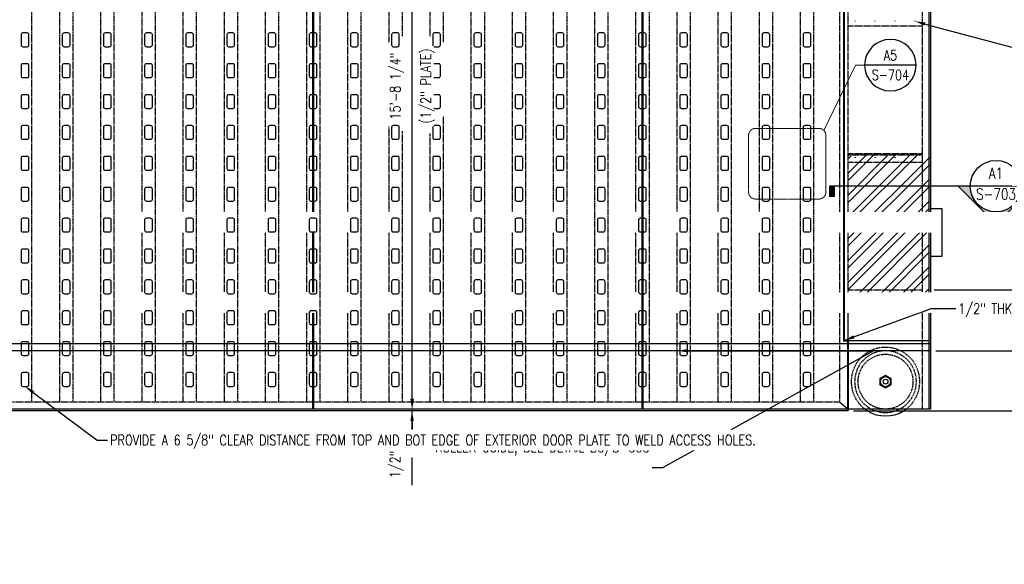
# Model space of a CAD drawing. Header units: inches. Extents: x -644 to 2230, y 77 to 390.
# Tile 4 of 6: x 263 to 550, y 77 to 236. Entities that reach past the tile are written whole.
import ezdxf
from ezdxf import colors
from ezdxf.entities.mleader import LeaderData, LeaderLine
from ezdxf.enums import TextEntityAlignment as Align
from ezdxf.math import Vec2, Vec3

# ---------------------------------------------------------------- set-up
doc = ezdxf.new("R2010")
doc.units = ezdxf.units.IN
doc.header["$MEASUREMENT"] = 0
doc.set_wipeout_variables(frame=1)
doc.linetypes.add('HIDDEN', pattern=[0.375, 0.25, -0.125])
doc.linetypes.add('HIDDEN2', pattern=[0.1875, 0.125, -0.0625])
doc.layers.get('Defpoints').update_dxf_attribs({"color": 140})
for name, color, linetype in [('G-ANNO-DIM', 1, 'Continuous'), ('S-ANNO-DIMS', 1, 'Continuous'), ('S-ANNO-TEXT', 2, 'Continuous'), ('S-DETL-XLIT', 1, 'Continuous')]:
    doc.layers.add(name, color=color, linetype=linetype)
doc.layers.add('S-ANNO-SYMB', color=2, linetype='Continuous', lineweight=25)
doc.styles.add('Annotative', font='romans.shx', dxfattribs={"width": 0.8, "height": 0.125})
doc.styles.add('HDRSTD', font='arial.ttf', dxfattribs={"height": 3})
doc.styles.add('ROMANS', font='ROMANS.shx', dxfattribs={"width": 0.8})
doc.dimstyles.new('Annotative', dxfattribs={"dimscale": 0, "dimtxt": 0.125, "dimasz": 0.125, "dimexe": 0.179688, "dimexo": 0.0625, "dimgap": 0.09, "dimtad": 1, "dimdec": 3, "dimzin": 3, "dimdsep": 46, "dimlunit": 4, "dimtxsty": 'Annotative', "dimcen": 0.09, "dimclrt": 2, "dimazin": 2, "dimtfac": 1, "dimtdec": 3, "dimtmove": 1, "dimatfit": 3, "dimfxl": 1, "dimtfill": 1, "dimfrac": 2, "dimtolj": 1, "dimtzin": 0, "dimarcsym": 0})

# ---------------------------------------------------------------- blocks, each defined once
blk = doc.blocks.new('ELEVID')
blk.add_line((-0.312, 0), (0.312, 0))
blk.add_circle((0, 0), 0.313)
at = {"style": 'ROMANS', "width": 0.8}
for tag, p in [('DET_NO', (0, 0.12)), ('REFSHT', (0, -0.118))]:
    blk.add_attdef(tag, text='', height=0.125, dxfattribs=at).set_placement(p, align=Align.MIDDLE_CENTER)
blk = doc.blocks.new('*D23')
at = {"layer": 'Defpoints', "color": 0, "transparency": 16777216}
for p in [(377.34, 122.1), (382.49, 122.6), (398.76, 122.1)]:
    blk.add_point(p, dxfattribs=at)
at = {"layer": 'S-DETL-XLIT', "color": 0, "lineweight": -2, "transparency": 16777216}
for p, q in [((377.34, 125.6), (377.34, 128.6)), ((380.99, 122.6), (373.02, 122.6)), ((397.26, 122.1), (373.02, 122.1)), ((377.34, 122.6), (377.34, 122.1)), ((377.34, 122.6), (377.34, 122.1)), ((377.34, 100.43), (377.34, 122.1)), ((377.34, 119.1), (377.34, 116.1))]:
    blk.add_line(p, q, dxfattribs=at)
at = {"layer": 'S-DETL-XLIT', "color": 0, "transparency": 16777216}
for points in [[(376.84, 125.6), (377.84, 125.6), (377.34, 122.6)], [(376.84, 119.1), (377.84, 119.1), (377.34, 122.1)]]:
    blk.add_solid(points, dxfattribs=at)
at = {"layer": 'S-DETL-XLIT', "color": 2, "transparency": 16777216, "insert": (372.89, 106.48), "char_height": 3, "attachment_point": 5, "rotation": 90, "style": 'Annotative', "bg_fill": 3, "box_fill_scale": 1.25, "bg_fill_color": 256, "bg_fill_true_color": 13158600, "bg_fill_transparency": 0}
blk.add_mtext('\\A1;1/2"', dxfattribs=at)
blk = doc.blocks.new('*D25')
at = {"layer": 'Defpoints', "color": 0, "transparency": 16777216}
for p in [(528.02, 157.35), (575.14, 157.35), (504.52, 122.1)]:
    blk.add_point(p, dxfattribs=at)
at = {"layer": 'S-ANNO-DIMS', "color": 0, "lineweight": -2, "transparency": 16777216}
for p, q in [((529.52, 157.35), (579.45, 157.35)), ((575.14, 125.1), (575.14, 154.35)), ((506.02, 122.1), (579.45, 122.1))]:
    blk.add_line(p, q, dxfattribs=at)
at = {"layer": 'S-ANNO-DIMS', "color": 0, "transparency": 16777216}
for points in [[(574.64, 154.35), (575.64, 154.35), (575.14, 157.35)], [(574.64, 125.1), (575.64, 125.1), (575.14, 122.1)]]:
    blk.add_solid(points, dxfattribs=at)
at = {"layer": 'S-ANNO-DIMS', "color": 2, "transparency": 16777216, "insert": (570.69, 139.73), "char_height": 3, "attachment_point": 5, "rotation": 90, "style": 'Annotative', "bg_fill": 3, "box_fill_scale": 1.25, "bg_fill_color": 256, "bg_fill_true_color": 13158600, "bg_fill_transparency": 0}
blk.add_mtext('\\A1;2\'-11 1/4"', dxfattribs=at)
blk = doc.blocks.new('*D26')
at = {"layer": 'Defpoints', "color": 0, "transparency": 16777216}
for p in [(528.02, 311.35), (575.14, 311.35), (530.65, 157.35)]:
    blk.add_point(p, dxfattribs=at)
at = {"layer": 'S-ANNO-DIMS', "color": 0, "lineweight": -2, "transparency": 16777216}
for p, q in [((529.52, 311.35), (579.45, 311.35)), ((575.14, 160.35), (575.14, 308.35)), ((532.15, 157.35), (579.45, 157.35))]:
    blk.add_line(p, q, dxfattribs=at)
at = {"layer": 'S-ANNO-DIMS', "color": 0, "transparency": 16777216}
for points in [[(574.64, 308.35), (575.64, 308.35), (575.14, 311.35)], [(574.64, 160.35), (575.64, 160.35), (575.14, 157.35)]]:
    blk.add_solid(points, dxfattribs=at)
at = {"layer": 'S-ANNO-DIMS', "color": 2, "transparency": 16777216, "insert": (571.19, 234.35), "char_height": 3, "attachment_point": 5, "rotation": 90, "style": 'Annotative', "bg_fill": 3, "box_fill_scale": 1.25, "bg_fill_color": 256, "bg_fill_true_color": 13158600, "bg_fill_transparency": 0}
blk.add_mtext('\\A1;12\'-10"', dxfattribs=at)
blk = doc.blocks.new('*D27')
at = {"layer": 'Defpoints', "color": 0, "transparency": 16777216}
for p in [(377.4, 310.85), (399.33, 310.85), (377.4, 122.6)]:
    blk.add_point(p, dxfattribs=at)
at = {"layer": 'S-ANNO-DIMS', "color": 0, "lineweight": -2, "transparency": 16777216}
for p, q in [((397.83, 310.85), (373.09, 310.85)), ((377.4, 125.6), (377.4, 307.85)), ((375.9, 122.6), (373.09, 122.6))]:
    blk.add_line(p, q, dxfattribs=at)
at = {"layer": 'S-ANNO-DIMS', "color": 0, "transparency": 16777216}
for points in [[(376.9, 307.85), (377.9, 307.85), (377.4, 310.85)], [(376.9, 125.6), (377.9, 125.6), (377.4, 122.6)]]:
    blk.add_solid(points, dxfattribs=at)
at = {"layer": 'S-ANNO-DIMS', "color": 2, "transparency": 16777216, "insert": (372.95, 216.73), "char_height": 3, "attachment_point": 5, "rotation": 90, "style": 'Annotative', "bg_fill": 3, "box_fill_scale": 1.25, "bg_fill_color": 256, "bg_fill_true_color": 13158600, "bg_fill_transparency": 0}
blk.add_mtext('\\A1;15\'-8 1/4"', dxfattribs=at)
at = {"layer": 'S-ANNO-DIMS', "color": 2, "transparency": 16777216, "insert": (381.84, 216.73), "char_height": 3, "attachment_point": 5, "rotation": 90, "style": 'Annotative', "bg_fill": 3, "box_fill_scale": 1.25, "bg_fill_color": 256, "bg_fill_true_color": 13158600, "bg_fill_transparency": 0}
blk.add_mtext('\\A1;(1/2" PLATE)', dxfattribs=at)
blk = doc.blocks.new('*D29')
at = {"layer": 'Defpoints', "color": 0, "transparency": 16777216}
for p in [(528.52, 139.6), (554.27, 139.6), (504.52, 122.1)]:
    blk.add_point(p, dxfattribs=at)
at = {"layer": 'S-ANNO-DIMS', "color": 0, "lineweight": -2, "transparency": 16777216}
for p, q in [((530.02, 139.6), (558.58, 139.6)), ((554.27, 125.1), (554.27, 136.6)), ((554.27, 130.85), (567.4, 107.73)), ((506.02, 122.1), (558.58, 122.1)), ((567.4, 107.73), (567.4, 77.36))]:
    blk.add_line(p, q, dxfattribs=at)
at = {"layer": 'S-ANNO-DIMS', "color": 0, "transparency": 16777216}
for points in [[(553.77, 136.6), (554.77, 136.6), (554.27, 139.6)], [(553.77, 125.1), (554.77, 125.1), (554.27, 122.1)]]:
    blk.add_solid(points, dxfattribs=at)
at = {"layer": 'S-ANNO-DIMS', "color": 2, "transparency": 16777216, "insert": (562.95, 92.55), "char_height": 3, "attachment_point": 5, "rotation": 90, "style": 'Annotative', "bg_fill": 3, "box_fill_scale": 1.25, "bg_fill_color": 256, "bg_fill_true_color": 13158600, "bg_fill_transparency": 0}
blk.add_mtext('\\A1;1\'-5 1/2" (*)', dxfattribs=at)
blk = doc.blocks.new('ELEVARROW')
at = {"lineweight": 9}
h = blk.add_hatch(color=256, dxfattribs=at)
edge = h.paths.add_edge_path(flags=0)
edge.add_line((0.46, 0), (0.312, 0))
edge.add_arc((0, 0), 0.312, 360, 540)
edge.add_line((-0.313, 0), (-0.46, 0))
edge.add_line((-0.46, 0), (0, 0.46))
edge.add_line((0, 0.46), (0.46, 0))
at = {"lineweight": 13}
blk.add_lwpolyline([(-0.46, 0), (-0.312, 0, -1), (0.312, 0), (0.46, 0), (0, 0.46)], format="xyb", close=True, dxfattribs=at)
blk = doc.blocks.new('Sectrinew')
at = {"lineweight": 9}
blk.add_hatch(color=256, dxfattribs=at).paths.add_polyline_path([(0, 0.125), (0, 0), (-0.0625, 0), (-0.0625, 0.125)], flags=0)
for p, q in [((0, 0.125), (-0.0625, 0.125)), ((-0.0625, 0.125), (-0.0625, 0)), ((0, 0), (0, 0.125)), ((-0.0625, 0), (0, 0))]:
    blk.add_line(p, q, dxfattribs=at)
blk = doc.blocks.new('*U10')
at = {"layer": 'S-ANNO-SYMB'}
for p, q in [((-0.312, 0), (0.312, 0)), ((0.312, 0), (2.024, 0))]:
    blk.add_line(p, q, dxfattribs=at)
blk.add_ellipse((0, 0), major_axis=(-0.221, -0.221), ratio=1, start_param=5.497787, end_param=11.780972, dxfattribs=at)
at = {"layer": 'S-ANNO-SYMB', "zscale": 0.03125, "rotation": 180}
blk.add_blockref('ELEVARROW', (0, 0), dxfattribs=at)
at = {"layer": 'S-ANNO-SYMB', "xscale": -1, "zscale": 0.03125, "rotation": 180}
blk.add_blockref('Sectrinew', (2.024, 0), dxfattribs=at)
at = {"layer": 'S-ANNO-TEXT', "style": 'HDRSTD'}
for tag, p in [('DET_NO', (0, 0.091)), ('REFSHT', (0, -0.096))]:
    blk.add_attdef(tag, text='', height=0.1, dxfattribs=at).set_placement(p, align=Align.MIDDLE_CENTER)
blk = doc.blocks.new('*U46')
at = {"layer": 'S-DETL-XLIT'}
blk.add_lwpolyline([(-1.125, 1.5), (-1.125, -1.5, 0.4142136), (-0.625, -2), (0.625, -2, 0.4142136), (1.125, -1.5), (1.125, 1.5, 0.4142136), (0.625, 2), (-0.625, 2, 0.4142136), (-1.125, 1.5, -1)], format="xyb", dxfattribs=at)
blk = doc.blocks.new('*U47')
at = {"color": 0, "linetype": 'ByBlock', "lineweight": -2, "transparency": 16777216}
for p in [(0, 99), (0, 90), (0, 81), (0, 72), (0, 63), (0, 54), (0, 45), (0, 36), (0, 27), (0, 18), (0, 9), (0, 0)]:
    blk.add_blockref('*U46', p, dxfattribs=at)
blk = doc.blocks.new('*U48')
at = {"layer": 'S-DETL-XLIT'}
blk.add_lwpolyline([(-1.125, 1.5), (-1.125, -1.5, 0.4142136), (-0.625, -2), (0.625, -2, 0.4142136), (1.125, -1.5), (1.125, 1.5, 0.4142136), (0.625, 2), (-0.625, 2, 0.4142136), (-1.125, 1.5, -1)], format="xyb", dxfattribs=at)
blk = doc.blocks.new('*U49')
at = {"color": 0, "linetype": 'ByBlock', "lineweight": -2, "transparency": 16777216}
for p in [(0, 99), (0, 90), (0, 81), (0, 72), (0, 63), (0, 54), (0, 45), (0, 36), (0, 27), (0, 18), (0, 9), (0, 0)]:
    blk.add_blockref('*U48', p, dxfattribs=at)
blk = doc.blocks.new('*U50')
at = {"layer": 'S-DETL-XLIT'}
blk.add_lwpolyline([(-1.125, 1.5), (-1.125, -1.5, 0.4142136), (-0.625, -2), (0.625, -2, 0.4142136), (1.125, -1.5), (1.125, 1.5, 0.4142136), (0.625, 2), (-0.625, 2, 0.4142136), (-1.125, 1.5, -1)], format="xyb", dxfattribs=at)
blk = doc.blocks.new('*U51')
at = {"color": 0, "linetype": 'ByBlock', "lineweight": -2, "transparency": 16777216}
for p in [(0, 99), (0, 90), (0, 81), (0, 72), (0, 63), (0, 54), (0, 45), (0, 36), (0, 27), (0, 18), (0, 9), (0, 0)]:
    blk.add_blockref('*U50', p, dxfattribs=at)
blk = doc.blocks.new('*U52')
at = {"layer": 'S-DETL-XLIT'}
blk.add_lwpolyline([(-1.125, 1.5), (-1.125, -1.5, 0.4142136), (-0.625, -2), (0.625, -2, 0.4142136), (1.125, -1.5), (1.125, 1.5, 0.4142136), (0.625, 2), (-0.625, 2, 0.4142136), (-1.125, 1.5, -1)], format="xyb", dxfattribs=at)
blk = doc.blocks.new('*U53')
at = {"color": 0, "linetype": 'ByBlock', "lineweight": -2, "transparency": 16777216}
for p in [(0, 99), (0, 90), (0, 81), (0, 72), (0, 63), (0, 54), (0, 45), (0, 36), (0, 27), (0, 18), (0, 9), (0, 0)]:
    blk.add_blockref('*U52', p, dxfattribs=at)
blk = doc.blocks.new('*U54')
at = {"layer": 'S-DETL-XLIT'}
blk.add_lwpolyline([(-1.125, 1.5), (-1.125, -1.5, 0.4142136), (-0.625, -2), (0.625, -2, 0.4142136), (1.125, -1.5), (1.125, 1.5, 0.4142136), (0.625, 2), (-0.625, 2, 0.4142136), (-1.125, 1.5, -1)], format="xyb", dxfattribs=at)
blk = doc.blocks.new('*U55')
at = {"color": 0, "linetype": 'ByBlock', "lineweight": -2, "transparency": 16777216}
for p in [(0, 99), (0, 90), (0, 81), (0, 72), (0, 63), (0, 54), (0, 45), (0, 36), (0, 27), (0, 18), (0, 9), (0, 0)]:
    blk.add_blockref('*U54', p, dxfattribs=at)
blk = doc.blocks.new('*U56')
at = {"layer": 'S-DETL-XLIT'}
blk.add_lwpolyline([(-1.125, 1.5), (-1.125, -1.5, 0.4142136), (-0.625, -2), (0.625, -2, 0.4142136), (1.125, -1.5), (1.125, 1.5, 0.4142136), (0.625, 2), (-0.625, 2, 0.4142136), (-1.125, 1.5, -1)], format="xyb", dxfattribs=at)
blk = doc.blocks.new('*U57')
at = {"color": 0, "linetype": 'ByBlock', "lineweight": -2, "transparency": 16777216}
for p in [(0, 99), (0, 90), (0, 81), (0, 72), (0, 63), (0, 54), (0, 45), (0, 36), (0, 27), (0, 18), (0, 9), (0, 0)]:
    blk.add_blockref('*U56', p, dxfattribs=at)
blk = doc.blocks.new('*U58')
at = {"layer": 'S-DETL-XLIT'}
blk.add_lwpolyline([(-1.125, 1.5), (-1.125, -1.5, 0.4142136), (-0.625, -2), (0.625, -2, 0.4142136), (1.125, -1.5), (1.125, 1.5, 0.4142136), (0.625, 2), (-0.625, 2, 0.4142136), (-1.125, 1.5, -1)], format="xyb", dxfattribs=at)
blk = doc.blocks.new('*U59')
at = {"color": 0, "linetype": 'ByBlock', "lineweight": -2, "transparency": 16777216}
for p in [(0, 99), (0, 90), (0, 81), (0, 72), (0, 63), (0, 54), (0, 45), (0, 36), (0, 27), (0, 18), (0, 9), (0, 0)]:
    blk.add_blockref('*U58', p, dxfattribs=at)
blk = doc.blocks.new('*U60')
at = {"layer": 'S-DETL-XLIT'}
blk.add_lwpolyline([(-1.125, 1.5), (-1.125, -1.5, 0.4142136), (-0.625, -2), (0.625, -2, 0.4142136), (1.125, -1.5), (1.125, 1.5, 0.4142136), (0.625, 2), (-0.625, 2, 0.4142136), (-1.125, 1.5, -1)], format="xyb", dxfattribs=at)
blk = doc.blocks.new('*U61')
at = {"color": 0, "linetype": 'ByBlock', "lineweight": -2, "transparency": 16777216}
for p in [(0, 99), (0, 90), (0, 81), (0, 72), (0, 63), (0, 54), (0, 45), (0, 36), (0, 27), (0, 18), (0, 9), (0, 0)]:
    blk.add_blockref('*U60', p, dxfattribs=at)
blk = doc.blocks.new('*U62')
at = {"layer": 'S-DETL-XLIT'}
blk.add_lwpolyline([(-1.125, 1.5), (-1.125, -1.5, 0.4142136), (-0.625, -2), (0.625, -2, 0.4142136), (1.125, -1.5), (1.125, 1.5, 0.4142136), (0.625, 2), (-0.625, 2, 0.4142136), (-1.125, 1.5, -1)], format="xyb", dxfattribs=at)
blk = doc.blocks.new('*U63')
at = {"color": 0, "linetype": 'ByBlock', "lineweight": -2, "transparency": 16777216}
for p in [(0, 99), (0, 90), (0, 81), (0, 72), (0, 63), (0, 54), (0, 45), (0, 36), (0, 27), (0, 18), (0, 9), (0, 0)]:
    blk.add_blockref('*U62', p, dxfattribs=at)
blk = doc.blocks.new('*U64')
at = {"layer": 'S-DETL-XLIT'}
blk.add_lwpolyline([(-1.125, 1.5), (-1.125, -1.5, 0.4142136), (-0.625, -2), (0.625, -2, 0.4142136), (1.125, -1.5), (1.125, 1.5, 0.4142136), (0.625, 2), (-0.625, 2, 0.4142136), (-1.125, 1.5, -1)], format="xyb", dxfattribs=at)
blk = doc.blocks.new('*U65')
at = {"color": 0, "linetype": 'ByBlock', "lineweight": -2, "transparency": 16777216}
for p in [(0, 99), (0, 90), (0, 81), (0, 72), (0, 63), (0, 54), (0, 45), (0, 36), (0, 27), (0, 18), (0, 9), (0, 0)]:
    blk.add_blockref('*U64', p, dxfattribs=at)
blk = doc.blocks.new('*U66')
at = {"layer": 'S-DETL-XLIT'}
blk.add_lwpolyline([(-1.125, 1.5), (-1.125, -1.5, 0.4142136), (-0.625, -2), (0.625, -2, 0.4142136), (1.125, -1.5), (1.125, 1.5, 0.4142136), (0.625, 2), (-0.625, 2, 0.4142136), (-1.125, 1.5, -1)], format="xyb", dxfattribs=at)
blk = doc.blocks.new('*U67')
at = {"color": 0, "linetype": 'ByBlock', "lineweight": -2, "transparency": 16777216}
for p in [(0, 99), (0, 90), (0, 81), (0, 72), (0, 63), (0, 54), (0, 45), (0, 36), (0, 27), (0, 18), (0, 9), (0, 0)]:
    blk.add_blockref('*U66', p, dxfattribs=at)
blk = doc.blocks.new('*U68')
at = {"layer": 'S-DETL-XLIT'}
blk.add_lwpolyline([(-1.125, 1.5), (-1.125, -1.5, 0.4142136), (-0.625, -2), (0.625, -2, 0.4142136), (1.125, -1.5), (1.125, 1.5, 0.4142136), (0.625, 2), (-0.625, 2, 0.4142136), (-1.125, 1.5, -1)], format="xyb", dxfattribs=at)
blk = doc.blocks.new('*U69')
at = {"color": 0, "linetype": 'ByBlock', "lineweight": -2, "transparency": 16777216}
for p in [(0, 99), (0, 90), (0, 81), (0, 72), (0, 63), (0, 54), (0, 45), (0, 36), (0, 27), (0, 18), (0, 9), (0, 0)]:
    blk.add_blockref('*U68', p, dxfattribs=at)
blk = doc.blocks.new('*U70')
at = {"layer": 'S-DETL-XLIT'}
blk.add_lwpolyline([(-1.125, 1.5), (-1.125, -1.5, 0.4142136), (-0.625, -2), (0.625, -2, 0.4142136), (1.125, -1.5), (1.125, 1.5, 0.4142136), (0.625, 2), (-0.625, 2, 0.4142136), (-1.125, 1.5, -1)], format="xyb", dxfattribs=at)
blk = doc.blocks.new('*U71')
at = {"color": 0, "linetype": 'ByBlock', "lineweight": -2, "transparency": 16777216}
for p in [(0, 99), (0, 90), (0, 81), (0, 72), (0, 63), (0, 54), (0, 45), (0, 36), (0, 27), (0, 18), (0, 9), (0, 0)]:
    blk.add_blockref('*U70', p, dxfattribs=at)
blk = doc.blocks.new('*U72')
at = {"layer": 'S-DETL-XLIT'}
blk.add_lwpolyline([(-1.125, 1.5), (-1.125, -1.5, 0.4142136), (-0.625, -2), (0.625, -2, 0.4142136), (1.125, -1.5), (1.125, 1.5, 0.4142136), (0.625, 2), (-0.625, 2, 0.4142136), (-1.125, 1.5, -1)], format="xyb", dxfattribs=at)
blk = doc.blocks.new('*U73')
at = {"color": 0, "linetype": 'ByBlock', "lineweight": -2, "transparency": 16777216}
for p in [(0, 99), (0, 90), (0, 81), (0, 72), (0, 63), (0, 54), (0, 45), (0, 36), (0, 27), (0, 18), (0, 9), (0, 0)]:
    blk.add_blockref('*U72', p, dxfattribs=at)
blk = doc.blocks.new('*U74')
at = {"layer": 'S-DETL-XLIT'}
blk.add_lwpolyline([(-1.125, 1.5), (-1.125, -1.5, 0.4142136), (-0.625, -2), (0.625, -2, 0.4142136), (1.125, -1.5), (1.125, 1.5, 0.4142136), (0.625, 2), (-0.625, 2, 0.4142136), (-1.125, 1.5, -1)], format="xyb", dxfattribs=at)
blk = doc.blocks.new('*U75')
at = {"color": 0, "linetype": 'ByBlock', "lineweight": -2, "transparency": 16777216}
for p in [(0, 99), (0, 90), (0, 81), (0, 72), (0, 63), (0, 54), (0, 45), (0, 36), (0, 27), (0, 18), (0, 9), (0, 0)]:
    blk.add_blockref('*U74', p, dxfattribs=at)
blk = doc.blocks.new('*U76')
at = {"layer": 'S-DETL-XLIT'}
blk.add_lwpolyline([(-1.125, 1.5), (-1.125, -1.5, 0.4142136), (-0.625, -2), (0.625, -2, 0.4142136), (1.125, -1.5), (1.125, 1.5, 0.4142136), (0.625, 2), (-0.625, 2, 0.4142136), (-1.125, 1.5, -1)], format="xyb", dxfattribs=at)
blk = doc.blocks.new('*U77')
at = {"color": 0, "linetype": 'ByBlock', "lineweight": -2, "transparency": 16777216}
for p in [(0, 99), (0, 90), (0, 81), (0, 72), (0, 63), (0, 54), (0, 45), (0, 36), (0, 27), (0, 18), (0, 9), (0, 0)]:
    blk.add_blockref('*U76', p, dxfattribs=at)
blk = doc.blocks.new('*U78')
at = {"layer": 'S-DETL-XLIT'}
blk.add_lwpolyline([(-1.125, 1.5), (-1.125, -1.5, 0.4142136), (-0.625, -2), (0.625, -2, 0.4142136), (1.125, -1.5), (1.125, 1.5, 0.4142136), (0.625, 2), (-0.625, 2, 0.4142136), (-1.125, 1.5, -1)], format="xyb", dxfattribs=at)
blk = doc.blocks.new('*U79')
at = {"color": 0, "linetype": 'ByBlock', "lineweight": -2, "transparency": 16777216}
for p in [(0, 99), (0, 90), (0, 81), (0, 72), (0, 63), (0, 54), (0, 45), (0, 36), (0, 27), (0, 18), (0, 9), (0, 0)]:
    blk.add_blockref('*U78', p, dxfattribs=at)
blk = doc.blocks.new('*U80')
at = {"layer": 'S-DETL-XLIT'}
blk.add_lwpolyline([(-1.125, 1.5), (-1.125, -1.5, 0.4142136), (-0.625, -2), (0.625, -2, 0.4142136), (1.125, -1.5), (1.125, 1.5, 0.4142136), (0.625, 2), (-0.625, 2, 0.4142136), (-1.125, 1.5, -1)], format="xyb", dxfattribs=at)
blk = doc.blocks.new('*U81')
at = {"color": 0, "linetype": 'ByBlock', "lineweight": -2, "transparency": 16777216}
for p in [(0, 99), (0, 90), (0, 81), (0, 72), (0, 63), (0, 54), (0, 45), (0, 36), (0, 27), (0, 18), (0, 9), (0, 0)]:
    blk.add_blockref('*U80', p, dxfattribs=at)
blk = doc.blocks.new('*U82')
at = {"layer": 'S-DETL-XLIT'}
blk.add_lwpolyline([(-1.125, 1.5), (-1.125, -1.5, 0.4142136), (-0.625, -2), (0.625, -2, 0.4142136), (1.125, -1.5), (1.125, 1.5, 0.4142136), (0.625, 2), (-0.625, 2, 0.4142136), (-1.125, 1.5, -1)], format="xyb", dxfattribs=at)
blk = doc.blocks.new('*U83')
at = {"color": 0, "linetype": 'ByBlock', "lineweight": -2, "transparency": 16777216}
for p in [(0, 99), (0, 90), (0, 81), (0, 72), (0, 63), (0, 54), (0, 45), (0, 36), (0, 27), (0, 18), (0, 9), (0, 0)]:
    blk.add_blockref('*U82', p, dxfattribs=at)
blk = doc.blocks.new('*U84')
at = {"layer": 'S-DETL-XLIT'}
blk.add_lwpolyline([(-1.125, 1.5), (-1.125, -1.5, 0.4142136), (-0.625, -2), (0.625, -2, 0.4142136), (1.125, -1.5), (1.125, 1.5, 0.4142136), (0.625, 2), (-0.625, 2, 0.4142136), (-1.125, 1.5, -1)], format="xyb", dxfattribs=at)
blk = doc.blocks.new('*U85')
at = {"color": 0, "linetype": 'ByBlock', "lineweight": -2, "transparency": 16777216}
for p in [(0, 99), (0, 90), (0, 81), (0, 72), (0, 63), (0, 54), (0, 45), (0, 36), (0, 27), (0, 18), (0, 9), (0, 0)]:
    blk.add_blockref('*U84', p, dxfattribs=at)

msp = doc.modelspace()

# ---------------------------------------------------------------- linework, layer by layer
at = {"layer": 'G-ANNO-DIM', "const_width": 0.25}
for points in [[(506.38223, 235.60468, -1), (506.63223, 235.60468)], [(512.21557, 235.60468, -1), (512.46557, 235.60468)], [(518.0489, 235.60468, -1), (518.2989, 235.60468)], [(523.88223, 235.60468, -1), (524.13223, 235.60468)], [(506.39284, 195.82475, -1), (506.64284, 195.82475)], [(512.22617, 195.82475, -1), (512.47617, 195.82475)], [(518.0595, 195.82475, -1), (518.3095, 195.82475)], [(523.89284, 195.82475, -1), (524.14284, 195.82475)]]:
    msp.add_lwpolyline(points, format="xyb", dxfattribs=at)
at = {"layer": 'S-ANNO-SYMB', "linetype": 'Continuous', "lineweight": 0}
msp.add_lwpolyline([(497.39984, 203.8114), (506.61351, 222.84277), (509.76765, 222.84277)], dxfattribs=at)
at = {"layer": 'S-ANNO-SYMB', "linetype": 'HIDDEN2', "lineweight": 0}
msp.add_lwpolyline([(495.98562, 204.39718), (477.46403, 204.39718, 0.414213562), (475.46403, 202.39718), (475.46403, 185.81786, 0.414213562), (477.46403, 183.81786), (495.98562, 183.81786, 0.414213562), (497.98562, 185.81786), (497.98562, 202.39718, 0.414213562)], format="xyb", close=True, dxfattribs=at)
at = {"layer": 'S-DETL-XLIT'}
for p, q in [((528.51784, 311.35297), (528.51784, 122.60297)), ((526.01784, 192.60297), (526.01784, 192.10297)), ((504.51784, 122.10297), (192.51784, 122.10297))]:
    msp.add_line(p, q, dxfattribs=at)
at = {"layer": 'S-DETL-XLIT', "linetype": 'HIDDEN'}
for p, q in [((526.01784, 308.85297), (526.01784, 122.60297)), ((526.01784, 196.57475), (504.51784, 196.57475)), ((502.01784, 124.60297), (195.01784, 124.60297))]:
    msp.add_line(p, q, dxfattribs=at)
at = {"layer": 'S-DETL-XLIT'}
msp.add_lwpolyline([(528.08034, 122.60297), (528.08034, 310.85297), (169.01784, 310.85297), (169.01784, 122.60297)], dxfattribs=at)
at = {"layer": 'S-DETL-XLIT', "const_width": 0.625}
msp.add_lwpolyline([(348.51784, 310.85297), (348.51784, 122.60297)], dxfattribs=at)
at = {"layer": 'S-DETL-XLIT', "linetype": 'HIDDEN'}
for points in [[(502.01784, 124.60297), (502.01784, 310.85297)], [(298.51784, 308.85297), (298.51784, 124.60297)], [(310.51784, 308.85297), (310.51784, 124.60297)], [(322.51784, 308.85297), (322.51784, 124.60297)], [(334.51784, 308.85297), (334.51784, 124.60297)], [(346.51784, 308.85297), (346.51784, 124.60297)], [(358.51784, 308.85297), (358.51784, 124.60297)], [(370.51784, 308.85297), (370.51784, 124.60297)], [(382.51784, 308.85297), (382.51784, 124.60297)], [(394.51784, 308.85297), (394.51784, 124.60297)], [(406.51784, 308.85297), (406.51784, 124.60297)], [(418.51784, 308.85297), (418.51784, 124.60297)], [(442.51784, 308.85297), (442.51784, 124.60297)], [(454.51784, 308.85297), (454.51784, 124.60297)], [(466.51784, 308.85297), (466.51784, 124.60297)], [(478.51784, 308.85297), (478.51784, 124.60297)], [(504.50786, 234.32476), (526.00786, 234.32476)], [(504.51784, 197.07475), (526.01784, 197.07475)], [(504.51784, 194.57475), (526.01784, 194.57475)], [(504.51784, 157.35297), (526.01784, 157.35297)], [(504.51784, 154.85297), (526.01784, 154.85297)]]:
    msp.add_lwpolyline(points, dxfattribs=at)

# ---------------------------------------------------------------- block references
at = {"layer": 'S-ANNO-SYMB', "linetype": 'Continuous', "lineweight": 0}
ref = msp.add_blockref('ELEVID', (516.79867, 222.84277), dxfattribs=dict(at, xscale=-24, yscale=24, zscale=24))
ref.add_attrib('DET_NO', 'A5', dxfattribs={"layer": '0', "color": 1, "height": 3, "style": 'ROMANS', "width": 0.8}).set_placement((516.79867, 225.71662), align=Align.MIDDLE_CENTER)
ref.add_attrib('REFSHT', 'S-704', dxfattribs={"layer": '0', "color": 1, "height": 3, "style": 'ROMANS', "width": 0.8}).set_placement((516.79867, 220.00624), align=Align.MIDDLE_CENTER)

# ---------------------------------------------------------------- next in the draw order: dimensions: what is measured, and where the dimension line sits
at = {"layer": 'S-ANNO-DIMS'}
dim = msp.add_linear_dim(base=(575.13557, 157.35297), p1=(504.51784, 122.10297), p2=(528.01784, 157.35297), angle=90, dimstyle='Annotative', override={"dimpost": '\\X'}, dxfattribs=at)
dim.commit()
dim.dimension.update_dxf_attribs({"geometry": '*D25', "text_midpoint": (570.68986, 139.72797)})
at = {"layer": 'S-DETL-XLIT'}
dim = msp.add_linear_dim(base=(377.33581, 122.10297), p1=(382.49011, 122.60297), p2=(398.76016, 122.10297), angle=90, dimstyle='Annotative', override={"dimpost": '\\X'}, dxfattribs=at)
dim.commit()
dim.dimension.update_dxf_attribs({"geometry": '*D23', "text_midpoint": (376.272, 106.47708), "dimtype": 160})

# ---------------------------------------------------------------- next in the draw order: linework, layer by layer
at = {"layer": 'G-ANNO-DIM'}
msp.add_lwpolyline([(504.51784, 124.60297), (504.51784, 155.35297)], dxfattribs=at)
at = {"layer": 'G-ANNO-DIM', "const_width": 0.25}
for points in [[(507.02671, 156.33605, 1), (506.77671, 156.33605)], [(512.86004, 156.33605, 1), (512.61004, 156.33605)], [(518.69337, 156.33605, 1), (518.44337, 156.33605)], [(524.52671, 156.33605, 1), (524.27671, 156.33605)]]:
    msp.add_lwpolyline(points, format="xyb", dxfattribs=at)
at = {"layer": 'S-DETL-XLIT', "linetype": 'HIDDEN'}
msp.add_line((526.01784, 155.35297), (504.51784, 155.35297), dxfattribs=at)
at = {"layer": 'S-DETL-XLIT'}
for p, q in [((526.01784, 154.10297), (526.01784, 154.60297)), ((528.51784, 141.60297), (168.51784, 141.60297)), ((504.51784, 142.60297), (528.01784, 142.60297)), ((528.51784, 139.60297), (222.92201, 139.60297))]:
    msp.add_line(p, q, dxfattribs=at)
at = {"layer": 'S-DETL-XLIT', "linetype": 'HIDDEN'}
msp.add_lwpolyline([(504.51784, 155.35297), (504.51784, 310.85297)], dxfattribs=at)

# ---------------------------------------------------------------- next in the draw order: dimensions: what is measured, and where the dimension line sits
at = {"layer": 'S-ANNO-DIMS'}
dim = msp.add_linear_dim(base=(575.13557, 311.35297), p1=(530.65162, 157.35297), p2=(528.01784, 311.35297), angle=90, dimstyle='Annotative', override={"dimpost": '\\X'}, dxfattribs=at)
dim.commit()
dim.dimension.update_dxf_attribs({"geometry": '*D26', "text_midpoint": (571.18986, 234.35297)})

# ---------------------------------------------------------------- next in the draw order: hatches: boundary and pattern name
at = {"layer": 'G-ANNO-DIM'}
h = msp.add_hatch(dxfattribs=at)
h.set_pattern_fill('ANSI32', color=8, scale=12)
h.set_pattern_definition([(45, (535.3144, 82.1818), (-3.18198, 3.18198), []), (45, (537.4357, 82.1818), (-3.18198, 3.18198), [])])
h.paths.add_polyline_path([(528.01784, 155.35297), (504.38712, 155.34096), (504.64856, 196.45663), (528.27927, 196.56038)])

# ---------------------------------------------------------------- next in the draw order: block references
at = {"layer": 'S-ANNO-SYMB'}
ref = msp.add_blockref('*U10', (547.59133, 187.56364), dxfattribs=dict(at, xscale=-24, yscale=24, zscale=24))
ref.add_attrib('REFSHT', 'S-703', dxfattribs={"layer": '0', "color": 1, "height": 3.197408, "style": 'Annotative', "width": 0.800781}).set_placement((547.59133, 185.25592), align=Align.MIDDLE_CENTER)
ref.add_attrib('DET_NO', 'A1', dxfattribs={"layer": '0', "color": 1, "height": 3.197408, "style": 'Annotative', "width": 0.800781}).set_placement((547.59133, 189.75417), align=Align.CENTER)

# ---------------------------------------------------------------- next in the draw order: dimensions: what is measured, and where the dimension line sits
at = {"layer": 'S-ANNO-DIMS'}
dim = msp.add_linear_dim(base=(554.2653, 139.60297), p1=(504.51784, 122.10297), p2=(528.51784, 139.60297), angle=90, text='<> (*)', dimstyle='Annotative', override={"dimpost": '\\X'}, dxfattribs=at)
dim.commit()
dim.dimension.update_dxf_attribs({"geometry": '*D29', "text_midpoint": (567.39574, 105.57489), "dimtype": 160})

# ---------------------------------------------------------------- next in the draw order: leaders
at = {"layer": 'S-ANNO-TEXT', "linetype": 'Continuous', "lineweight": 0}
ml = msp.add_multileader_mtext('Standard', dxfattribs=at)
ml.set_content('(4) - 1/2"%%C PLUG WELDS, TYPICAL AT CHANNELS WITHOUT EXTERIOR PLATE ACCESS', color=2, style='Annotative')
ml.set_leader_properties(color=1)
ml.build(insert=Vec2(0, 0))
ml.multileader.update_dxf_attribs({"text_right_attachment_type": 3, "dogleg_length": 0.125, "arrow_head_size": 3, "scale": 24})
ctx = ml.context
ctx.base_point, ctx.scale, ctx.char_height, ctx.arrow_head_size, ctx.landing_gap_size, ctx.plane_origin = Vec3(591.08624, 219.61568), 24, 3, 3, 0.75, Vec3(699.83195, 232.98664)
ctx.right_attachment = 3
notes = []
notes.append((ctx, [(1, (1, 1, 0), (583.91497, 219.61568), (1, 0), 7.17127, [(0, [(524.00723, 235.60468)], 0, [])])]))
ctx.mtext.insert, ctx.mtext.width, ctx.mtext.flow_direction = Vec3(591.83624, 221.11568), 61.12312, 5
ctx.mtext.has_bg_fill, ctx.mtext.bg_color, ctx.mtext.bg_scale_factor, ctx.mtext.bg_transparency, ctx.mtext.use_window_bg_color = 1, -1027028792, 1.5, 0, 1
for ctx, leaders in notes:
    for number, flags, end, landing, length, lines in leaders:
        leader = LeaderData()
        leader.index, (leader.has_last_leader_line, leader.has_dogleg_vector, leader.attachment_direction) = number, flags
        leader.last_leader_point, leader.dogleg_vector, leader.dogleg_length = Vec3(end), Vec3(landing), length
        for number, points, colour, breaks in lines:
            line = LeaderLine()
            line.index, line.vertices, line.color, line.breaks = number, Vec3.list(points), colors.encode_raw_color(colour), breaks
            leader.lines.append(line)
        ctx.leaders.append(leader)

# ---------------------------------------------------------------- next in the draw order: linework, layer by layer
at = {"layer": 'S-DETL-XLIT'}
for p, q in [((526.01784, 227.10297), (526.01784, 226.60297)), ((515.37724, 132.41922), (513.74885, 131.51135))]:
    msp.add_line(p, q, dxfattribs=at)
msp.add_lwpolyline([(513.74885, 131.51135), (513.74885, 129.63714), (515.40193, 128.82957), (517.00822, 129.63714), (517.00822, 131.51135), (515.37724, 132.41922)], dxfattribs=at)
for radius in [1.46825, 0.69157]:
    msp.add_circle((515.37724, 130.59156), radius, dxfattribs=at)

# ---------------------------------------------------------------- next in the draw order: leaders
at = {"layer": 'S-ANNO-TEXT', "linetype": 'Continuous', "lineweight": 0}
ml = msp.add_multileader_mtext('Standard', dxfattribs=at)
ml.set_content('ELECTRIC BRAKE MOTOR', color=2, style='Annotative')
ml.set_leader_properties(color=1)
ml.build(insert=Vec2(0, 0))
ml.multileader.update_dxf_attribs({"text_right_attachment_type": 3, "dogleg_length": 0.125, "arrow_head_size": 3, "scale": 24})
ctx = ml.context
ctx.base_point, ctx.scale, ctx.char_height, ctx.arrow_head_size, ctx.landing_gap_size, ctx.plane_origin = Vec3(132.73561, 177.058), 24, 3, 3, 0.75, Vec3(165.91334, 202.5922)
ctx.right_attachment = 3
notes = []
notes.append((ctx, [(0, (1, 1, 0), (162.26419, 172.058), (-1, 0), 3, [(0, [(179.57365, 167.47326)], 0, [])])]))
ctx.mtext.insert, ctx.mtext.width, ctx.mtext.defined_height, ctx.mtext.flow_direction = Vec3(133.48561, 178.558), 26.8159726, 862.09209, 5
ctx.mtext.has_bg_fill, ctx.mtext.bg_color, ctx.mtext.bg_scale_factor, ctx.mtext.bg_transparency, ctx.mtext.use_window_bg_color = 1, -1027028792, 1.5, 0, 1
ml = msp.add_multileader_mtext('Standard', dxfattribs=at)
ml.set_content('GEAR REDUCER', color=2, style='Annotative')
ml.set_leader_properties(color=1)
ml.build(insert=Vec2(0, 0))
ml.multileader.update_dxf_attribs({"text_right_attachment_type": 3, "dogleg_length": 0.125, "arrow_head_size": 3, "scale": 24})
ctx = ml.context
ctx.base_point, ctx.scale, ctx.char_height, ctx.arrow_head_size, ctx.landing_gap_size, ctx.plane_origin = Vec3(132.07164, 153.59361), 24, 3, 3, 0.75, Vec3(165.91334, 180.74495)
ctx.right_attachment = 3
notes.append((ctx, [(0, (1, 1, 0), (163.77164, 153.59361), (-1, 0), 3, [(0, [(178.95349, 149.15033)], 0, [])])]))
ctx.mtext.insert, ctx.mtext.width, ctx.mtext.defined_height, ctx.mtext.flow_direction = Vec3(132.82164, 155.09361), 33.7533522, 118.17834, 5
ctx.mtext.has_bg_fill, ctx.mtext.bg_color, ctx.mtext.bg_scale_factor, ctx.mtext.bg_transparency, ctx.mtext.use_window_bg_color = 1, -1027028792, 1.5, 0, 1
ml = msp.add_multileader_mtext('Standard', dxfattribs=at)
ml.set_content('ROLLER GUIDE, SEE DETAIL B3/S-505', color=2, style='Annotative')
ml.set_leader_properties(color=1)
ml.build(insert=Vec2(0, 0))
ml.multileader.update_dxf_attribs({"text_right_attachment_type": 3, "dogleg_length": 0.125, "arrow_head_size": 3, "scale": 24})
ctx = ml.context
ctx.base_point, ctx.scale, ctx.char_height, ctx.arrow_head_size, ctx.landing_gap_size, ctx.plane_origin = Vec3(410.16635, 111.01745), 24, 3, 3, 0.75, Vec3(248.68443, 129.02871)
ctx.right_attachment, ctx.text_align_type = 3, 2
notes.append((ctx, [(1, (1, 1, 0), (450.32349, 105.44602), (-1, 0), 3, [(1, [(454.69235, 139.60297), (511.87282, 139.60297)], 0, [])])]))
ctx.mtext.insert, ctx.mtext.width, ctx.mtext.alignment, ctx.mtext.flow_direction = Vec3(446.57349, 113.01745), 45.4482803, 3, 5
ctx.mtext.has_bg_fill, ctx.mtext.bg_color, ctx.mtext.bg_scale_factor, ctx.mtext.bg_transparency, ctx.mtext.use_window_bg_color = 1, -1027028792, 1.5, 0, 1
for ctx, leaders in notes:
    for number, flags, end, landing, length, lines in leaders:
        leader = LeaderData()
        leader.index, (leader.has_last_leader_line, leader.has_dogleg_vector, leader.attachment_direction) = number, flags
        leader.last_leader_point, leader.dogleg_vector, leader.dogleg_length = Vec3(end), Vec3(landing), length
        for number, points, colour, breaks in lines:
            line = LeaderLine()
            line.index, line.vertices, line.color, line.breaks = number, Vec3.list(points), colors.encode_raw_color(colour), breaks
            leader.lines.append(line)
        ctx.leaders.append(leader)

# ---------------------------------------------------------------- next in the draw order: linework, layer by layer
at = {"layer": 'S-DETL-XLIT'}
for p, q in [((502.01784, 124.60297), (504.51784, 122.60297)), ((528.51784, 122.60297), (168.51784, 122.60297))]:
    msp.add_line(p, q, dxfattribs=at)
at = {"layer": 'S-DETL-XLIT', "const_width": 0.625}
for points in [[(444.51784, 310.85297), (444.51784, 122.60297)], [(503.26784, 310.85297), (503.26784, 142.60297), (504.45534, 142.60297), (504.45534, 122.10297)]]:
    msp.add_lwpolyline(points, dxfattribs=at)
at = {"layer": 'S-DETL-XLIT', "linetype": 'HIDDEN'}
for points in [[(266.51784, 124.60297), (266.51784, 308.85297)], [(274.51784, 308.85297), (274.51784, 124.60297)], [(278.51784, 124.60297), (278.51784, 308.85297)], [(286.51784, 308.85297), (286.51784, 124.60297)], [(290.51784, 124.60297), (290.51784, 308.85297)], [(302.51784, 124.60297), (302.51784, 308.85297)], [(314.51784, 124.60297), (314.51784, 308.85297)], [(326.51784, 124.60297), (326.51784, 308.85297)], [(338.51784, 124.60297), (338.51784, 308.85297)], [(350.51784, 124.60297), (350.51784, 308.85297)], [(362.51784, 124.60297), (362.51784, 308.85297)], [(374.51784, 124.60297), (374.51784, 308.85297)], [(386.51784, 124.60297), (386.51784, 308.85297)], [(398.51784, 124.60297), (398.51784, 308.85297)], [(410.51784, 124.60297), (410.51784, 308.85297)], [(422.51784, 124.60297), (422.51784, 308.85297)], [(430.51784, 308.85297), (430.51784, 124.60297)], [(434.51784, 124.60297), (434.51784, 308.85297)], [(446.51784, 124.60297), (446.51784, 308.85297)], [(458.51784, 124.60297), (458.51784, 308.85297)], [(470.51784, 124.60297), (470.51784, 308.85297)], [(482.51784, 124.60297), (482.51784, 308.85297)], [(490.51784, 308.85297), (490.51784, 124.60297)], [(494.51784, 124.60297), (494.51784, 308.85297)]]:
    msp.add_lwpolyline(points, dxfattribs=at)
at = {"layer": 'S-DETL-XLIT'}
msp.add_lwpolyline([(528.51784, 181.10297), (531.76784, 181.10297), (531.76784, 167.10297), (528.51784, 167.10297)], dxfattribs=at)
at = {"layer": 'S-DETL-XLIT', "linetype": 'HIDDEN'}
msp.add_circle((515.37724, 130.59156), 8, dxfattribs=at)
for radius, start, end in [(10, 301.9122014, 238.0877986), (9, 289.4079057, 250.5920943)]:
    msp.add_arc((515.37724, 130.59156), radius, start, end, dxfattribs=at)
at = {"layer": 'S-DETL-XLIT'}
for radius, start, end in [(10, 238.0877986, 301.9122014), (9, 250.5920943, 289.4079057)]:
    msp.add_arc((515.37724, 130.59156), radius, start, end, dxfattribs=at)

# ---------------------------------------------------------------- next in the draw order: leaders
at = {"layer": 'S-ANNO-TEXT', "linetype": 'Continuous', "lineweight": 0}
ml = msp.add_multileader_mtext('Standard', dxfattribs=at)
ml.set_content('1/2" THK PLATE STEP', color=2, style='Annotative')
ml.set_leader_properties(color=1)
ml.build(insert=Vec2(0, 0))
ml.multileader.update_dxf_attribs({"text_right_attachment_type": 3, "dogleg_length": 0.125, "arrow_head_size": 3, "scale": 24})
ctx = ml.context
ctx.base_point, ctx.scale, ctx.char_height, ctx.arrow_head_size, ctx.landing_gap_size, ctx.plane_origin = Vec3(535.85295, 151.86964), 24, 3, 3, 0.75, Vec3(699.83195, 181.11714)
ctx.right_attachment = 3
notes = []
notes.append((ctx, [(1, (1, 1, 0), (528.68168, 151.86964), (1, 0), 7.17127, [(0, [(503.33034, 142.60297)], 0, [])])]))
ctx.mtext.insert, ctx.mtext.width, ctx.mtext.defined_height, ctx.mtext.flow_direction = Vec3(536.60295, 153.36964), 23.5877774, 3.44075, 5
ctx.mtext.has_bg_fill, ctx.mtext.bg_color, ctx.mtext.bg_scale_factor, ctx.mtext.bg_transparency, ctx.mtext.use_window_bg_color = 1, -1027028792, 1.5, 0, 1
ml = msp.add_multileader_mtext('Standard', dxfattribs=at)
ml.set_content('PROVIDE A 6 5/8" CLEAR DISTANCE FROM TOP AND BOT EDGE OF EXTERIOR DOOR PLATE TO WELD ACCESS HOLES.', color=2, style='Annotative')
ml.set_leader_properties(color=1)
ml.build(insert=Vec2(0, 0))
ml.multileader.update_dxf_attribs({"text_right_attachment_type": 3, "dogleg_length": 0.125, "arrow_head_size": 3, "scale": 24})
ctx = ml.context
ctx.base_point, ctx.scale, ctx.char_height, ctx.arrow_head_size, ctx.landing_gap_size, ctx.plane_origin = Vec3(288.56796, 113.56525), 24, 3, 3, 0.75, Vec3(328.50258, 162.91826)
ctx.right_attachment = 3
notes.append((ctx, [(1, (1, 1, 0), (285.56796, 113.56525), (1, 0), 3, [(0, [(264.48986, 129.22797)], 0, [])])]))
ctx.mtext.insert, ctx.mtext.width, ctx.mtext.flow_direction = Vec3(289.31796, 115.06525), 47.416073, 5
ctx.mtext.has_bg_fill, ctx.mtext.bg_color, ctx.mtext.bg_scale_factor, ctx.mtext.bg_transparency, ctx.mtext.use_window_bg_color = 1, -1027028792, 1.5, 0, 1
for ctx, leaders in notes:
    for number, flags, end, landing, length, lines in leaders:
        leader = LeaderData()
        leader.index, (leader.has_last_leader_line, leader.has_dogleg_vector, leader.attachment_direction) = number, flags
        leader.last_leader_point, leader.dogleg_vector, leader.dogleg_length = Vec3(end), Vec3(landing), length
        for number, points, colour, breaks in lines:
            line = LeaderLine()
            line.index, line.vertices, line.color, line.breaks = number, Vec3.list(points), colors.encode_raw_color(colour), breaks
            leader.lines.append(line)
        ctx.leaders.append(leader)

# ---------------------------------------------------------------- next in the draw order: wipeouts: each hides what was drawn before it
msp.add_wipeout([(369.36134, 228.83641), (366.49746, 210.88291), (371.31398, 203.92268), (383.87599, 202.81685), (386.80495, 208.67125), (387.26057, 229.0966), (380.42632, 232.08885), (373.91751, 231.17817)])

# ---------------------------------------------------------------- next in the draw order: block references
for name, p in [('*U47', (264.48986, 131.22797)), ('*U49', (276.48986, 131.22797)), ('*U51', (288.48986, 131.22797)), ('*U53', (300.48986, 131.22797)), ('*U55', (312.48986, 131.22797)), ('*U57', (324.48986, 131.22797)), ('*U59', (336.48986, 131.22797)), ('*U61', (348.48986, 131.22797)), ('*U63', (360.48986, 131.22797)), ('*U65', (372.48986, 131.22797)), ('*U67', (384.48986, 131.22797)), ('*U69', (396.48986, 131.22797)), ('*U71', (408.48986, 131.22797)), ('*U73', (420.48986, 131.22797)), ('*U75', (432.48986, 131.22797)), ('*U77', (444.48986, 131.22797)), ('*U79', (456.48986, 131.22797)), ('*U81', (468.48986, 131.22797)), ('*U83', (480.48986, 131.22797)), ('*U85', (492.48986, 131.22797))]:
    msp.add_blockref(name, p)

# ---------------------------------------------------------------- next in the draw order: dimensions: what is measured, and where the dimension line sits
at = {"layer": 'S-ANNO-DIMS'}
dim = msp.add_linear_dim(base=(377.39831, 310.85292), p1=(377.39831, 122.60297), p2=(399.33262, 310.85292), angle=270, text='<>\\X(1/2" PLATE)', dimstyle='Annotative', override={"dimpost": '\\X', "dimtfill": 1}, dxfattribs=at)
dim.commit()
dim.dimension.update_dxf_attribs({"geometry": '*D27', "text_midpoint": (377.39831, 216.72794)})

doc.saveas('drawing.dxf')
